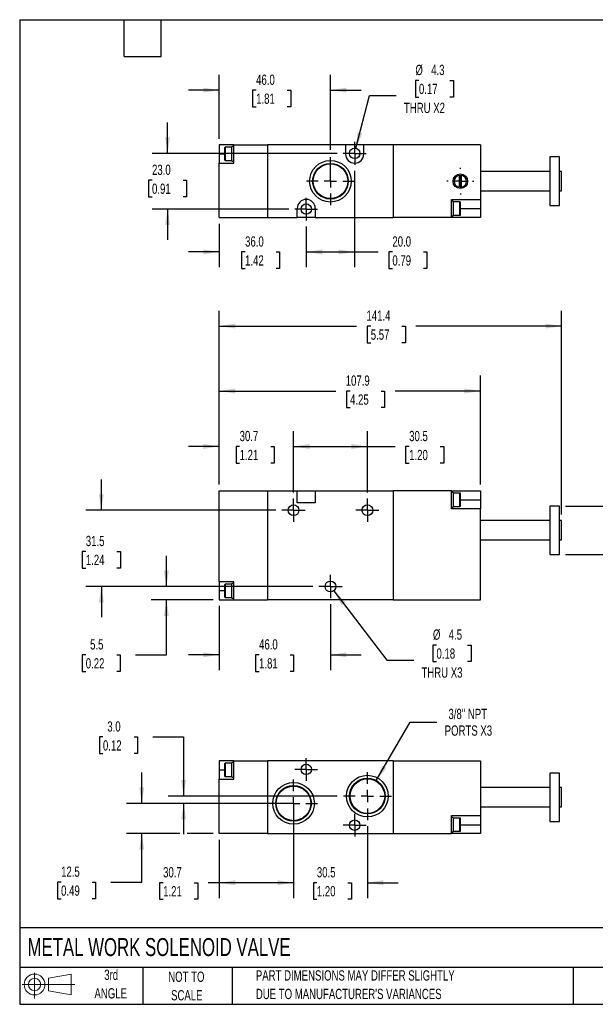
# Model space of a CAD drawing. Header units: millimetres. Extents: x 13 to 546, y 13 to 419.
# Tile 1 of 2: x 13 to 250, y 13 to 419. Entities that reach past the tile are written whole.
import ezdxf

# ---------------------------------------------------------------- set-up
doc = ezdxf.new("R2010")
doc.units = ezdxf.units.MM
doc.header["$LTSCALE"] = 2
doc.linetypes.add('CENTERX2', pattern=[20.32, 12.7, -2.54, 2.54, -2.54])
doc.layers.add('CENTER', color=40, linetype='CENTERX2')
doc.layers.add('SLD-DEFPOINTS', color=7, linetype='Continuous')
doc.layers.add('DIMENSIONS', color=140, linetype='Continuous', lineweight=25)
doc.layers.add('TEXT', color=140, linetype='Continuous', lineweight=25)
doc.styles.add('SLDTEXTSTYLE0', font='TXT', dxfattribs={"width": 0.7})
doc.dimstyles.new('SLDDIMSTYLE0', dxfattribs={"dimtxt": 4.316016, "dimasz": 6.604, "dimexe": 0, "dimexo": 0.0625, "dimgap": 1.079004, "dimtad": 0, "dimtih": 1, "dimtoh": 1, "dimrnd": 1e-09, "dimzin": 4, "dimdsep": 46, "dimtxsty": 'SLDTEXTSTYLE0', "dimsah": 1, "dimcen": 0.09, "dimadec": 0, "dimazin": 1, "dimtfac": 1, "dimtmove": 0, "dimatfit": 0, "dimfxl": 0, "dimfrac": 2, "dimtolj": 1, "dimtzin": 12, "dimarcsym": 0})
doc.dimstyles.new('SLDDIMSTYLE1', dxfattribs={"dimtxt": 4.316016, "dimasz": 6.604, "dimexe": 0, "dimexo": 0.0625, "dimgap": 1.079004, "dimtad": 0, "dimtih": 1, "dimtoh": 1, "dimrnd": 1e-09, "dimzin": 12, "dimdsep": 46, "dimtxsty": 'SLDTEXTSTYLE0', "dimsah": 1, "dimcen": 0, "dimadec": 0, "dimazin": 3, "dimtfac": 1, "dimtofl": 0, "dimtmove": 0, "dimatfit": 3, "dimfxl": 0, "dimfrac": 2, "dimtolj": 1, "dimtzin": 12, "dimarcsym": 0})
doc.dimstyles.new('SLDDIMSTYLE2', dxfattribs={"dimtxt": 4.316016, "dimasz": 6.604, "dimexe": 0, "dimexo": 0.0625, "dimgap": 1.079004, "dimtad": 0, "dimtih": 1, "dimtoh": 1, "dimrnd": 1e-09, "dimzin": 12, "dimdsep": 46, "dimtxsty": 'SLDTEXTSTYLE0', "dimsah": 1, "dimcen": 0.09, "dimadec": 0, "dimazin": 3, "dimtfac": 1, "dimtmove": 0, "dimatfit": 0, "dimfxl": 0, "dimfrac": 2, "dimtolj": 1, "dimtzin": 12, "dimarcsym": 0})
doc.dimstyles.new('SLDDIMSTYLE3', dxfattribs={"dimtxt": 4.316016, "dimasz": 6.604, "dimexe": 0, "dimexo": 0.0625, "dimgap": 1.079004, "dimtad": 0, "dimtih": 1, "dimtoh": 1, "dimrnd": 1e-09, "dimzin": 12, "dimdsep": 46, "dimtxsty": 'SLDTEXTSTYLE0', "dimsah": 1, "dimcen": 0.09, "dimadec": 0, "dimazin": 3, "dimtfac": 1, "dimtofl": 0, "dimtmove": 0, "dimatfit": 3, "dimfxl": 0, "dimfrac": 2, "dimtolj": 1, "dimtzin": 12, "dimarcsym": 0})
doc.dimstyles.new('SLDDIMSTYLE4', dxfattribs={"dimtxt": 4.316016, "dimasz": 6.604, "dimexe": 0, "dimexo": 0.0625, "dimgap": 1.079004, "dimtad": 0, "dimtih": 1, "dimtoh": 1, "dimrnd": 1e-09, "dimzin": 4, "dimdsep": 46, "dimtxsty": 'SLDTEXTSTYLE0', "dimsah": 1, "dimcen": 0.09, "dimadec": 0, "dimazin": 1, "dimtfac": 1, "dimtofl": 0, "dimtmove": 0, "dimatfit": 3, "dimfxl": 0, "dimfrac": 2, "dimtolj": 1, "dimtzin": 12, "dimarcsym": 0})
doc.dimstyles.new('SLDDIMSTYLE5', dxfattribs={"dimtxt": 4.316016, "dimasz": 6.604, "dimexe": 0, "dimexo": 0.0625, "dimgap": 1.079004, "dimtad": 0, "dimtih": 1, "dimtoh": 1, "dimrnd": 1e-09, "dimzin": 12, "dimdsep": 46, "dimtxsty": 'SLDTEXTSTYLE0', "dimsah": 1, "dimcen": 0, "dimadec": 0, "dimazin": 3, "dimtfac": 1, "dimtofl": 0, "dimtmove": 0, "dimatfit": 3, "dimfxl": 0, "dimfrac": 2, "dimtolj": 1, "dimtzin": 12, "dimarcsym": 0})

# ---------------------------------------------------------------- blocks, each defined once
blk = doc.blocks.new('Block11')
at = {"color": 7, "linetype": 'Continuous', "lineweight": 18}
for p, q in [((5.18, 10.62), (5.18, 0)), ((10.96, 8.33), (20.35, 10.06)), ((10.96, 3.19), (10.96, 8.33)), ((20.35, 10.06), (20.35, 1.46)), ((0, 5.76), (21.75, 5.76)), ((10.96, 3.19), (20.35, 1.46))]:
    blk.add_line(p, q, dxfattribs=at)
for radius in [4.3, 2.57]:
    blk.add_circle((5.18, 5.76), radius, dxfattribs=at)
blk = doc.blocks.new('Block12')
at = {"layer": 'SLD-DEFPOINTS'}
blk.add_blockref('Block11', (0, 0), dxfattribs=at)
blk = doc.blocks.new('_D')
at = {"layer": 'DIMENSIONS'}
for p, q in [((95.11, 177.11), (95.11, 150.6)), ((141.06, 177.82), (141.06, 150.6)), ((95.11, 156.95), (82.41, 156.95)), ((111.57, 156.95), (110.12, 156.95)), ((110.12, 156.95), (110.12, 150.09)), ((124.4, 156.95), (125.85, 156.95)), ((125.85, 156.95), (125.85, 150.09)), ((141.06, 156.95), (153.76, 156.95)), ((110.12, 150.09), (111.57, 150.09)), ((125.85, 150.09), (124.4, 150.09))]:
    blk.add_line(p, q, dxfattribs=at)
for points in [[(95.11, 156.95), (88.51, 157.97), (88.51, 155.94)], [(141.06, 156.95), (147.66, 155.94), (147.66, 157.97)]]:
    blk.add_solid(points, dxfattribs=at)
at = {"layer": 'DIMENSIONS', "char_height": 4.233, "attachment_point": 1, "style": 'SLDTEXTSTYLE0'}
for s, insert in [('46.0', (111.57, 163.38)), ('1.81', (111.57, 155.55))]:
    blk.add_mtext(s, dxfattribs=dict(at, insert=insert))
blk = doc.blocks.new('_D_1')
at = {"layer": 'DIMENSIONS'}
for p, q in [((142.43, 183.36), (164.37, 154.72)), ((184.85, 160.99), (183.4, 160.99)), ((183.4, 160.99), (183.4, 154.13)), ((197.68, 160.99), (199.13, 160.99)), ((199.13, 160.99), (199.13, 154.13)), ((164.37, 154.72), (175.48, 154.72)), ((183.4, 154.13), (184.85, 154.13)), ((199.13, 154.13), (197.68, 154.13))]:
    blk.add_line(p, q, dxfattribs=at)
blk.add_solid([(142.43, 183.36), (145.64, 177.5), (147.25, 178.73)], dxfattribs=at)
at = {"layer": 'DIMENSIONS', "char_height": 4.233, "attachment_point": 1, "style": 'SLDTEXTSTYLE0'}
for s, insert in [('%%c', (183.39, 167.41)), ('4.5', (189.9, 167.41)), ('0.18', (184.85, 159.59)), ('THRU X3', (178.65, 151.76))]:
    blk.add_mtext(s, dxfattribs=dict(at, insert=insert))
blk = doc.blocks.new('_D_2')
at = {"layer": 'DIMENSIONS'}
for p, q in [((46.43, 216.65), (46.43, 229.35)), ((118.48, 216.65), (40.08, 216.65)), ((40.02, 199.64), (38.57, 199.64)), ((38.57, 199.64), (38.57, 192.78)), ((52.84, 199.64), (54.29, 199.64)), ((54.29, 199.64), (54.29, 192.78)), ((38.57, 192.78), (40.02, 192.78)), ((54.29, 192.78), (52.84, 192.78)), ((133.73, 185.15), (40.08, 185.15)), ((46.43, 185.15), (46.43, 172.45))]:
    blk.add_line(p, q, dxfattribs=at)
for points in [[(46.43, 216.65), (47.45, 223.25), (45.42, 223.25)], [(46.43, 185.15), (45.42, 178.54), (47.45, 178.54)]]:
    blk.add_solid(points, dxfattribs=at)
at = {"layer": 'DIMENSIONS', "char_height": 4.233, "attachment_point": 1, "style": 'SLDTEXTSTYLE0'}
for s, insert in [('31.5', (40.02, 206.06)), ('1.24', (40.02, 198.24))]:
    blk.add_mtext(s, dxfattribs=dict(at, insert=insert))
blk = doc.blocks.new('_D_3')
at = {"layer": 'DIMENSIONS'}
for p, q in [((73.3, 185.15), (73.3, 197.85)), ((133.73, 185.15), (66.95, 185.15)), ((92.57, 179.65), (66.95, 179.65)), ((73.3, 156.95), (73.3, 179.65)), ((39.99, 156.95), (38.54, 156.95)), ((38.54, 156.95), (38.54, 150.09)), ((52.82, 156.95), (54.27, 156.95)), ((54.27, 156.95), (54.27, 150.09)), ((60.6, 156.95), (73.3, 156.95)), ((38.54, 150.09), (39.99, 150.09)), ((54.27, 150.09), (52.82, 150.09))]:
    blk.add_line(p, q, dxfattribs=at)
for points in [[(73.3, 185.15), (74.31, 191.75), (72.28, 191.75)], [(73.3, 179.65), (72.28, 173.04), (74.31, 173.04)]]:
    blk.add_solid(points, dxfattribs=at)
at = {"layer": 'DIMENSIONS', "char_height": 4.233, "attachment_point": 1, "style": 'SLDTEXTSTYLE0'}
for s, insert in [('5.5', (41.79, 163.38)), ('0.22', (39.99, 155.55))]:
    blk.add_mtext(s, dxfattribs=dict(at, insert=insert))
blk = doc.blocks.new('_D_4')
at = {"layer": 'DIMENSIONS'}
for p, q in [((95.11, 227.19), (95.11, 249.3)), ((125.81, 223.98), (125.81, 249.3)), ((95.11, 242.95), (82.41, 242.95)), ((103.54, 242.95), (102.09, 242.95)), ((102.09, 242.95), (102.09, 236.09)), ((116.37, 242.95), (117.82, 242.95)), ((117.82, 242.95), (117.82, 236.09)), ((125.81, 242.95), (138.51, 242.95)), ((102.09, 236.09), (103.54, 236.09)), ((117.82, 236.09), (116.37, 236.09))]:
    blk.add_line(p, q, dxfattribs=at)
for points in [[(95.11, 242.95), (88.51, 243.97), (88.51, 241.93)], [(125.81, 242.95), (132.41, 241.93), (132.41, 243.97)]]:
    blk.add_solid(points, dxfattribs=at)
at = {"layer": 'DIMENSIONS', "char_height": 4.233, "attachment_point": 1, "style": 'SLDTEXTSTYLE0'}
for s, insert in [('30.7', (103.54, 249.37)), ('1.21', (103.54, 241.55))]:
    blk.add_mtext(s, dxfattribs=dict(at, insert=insert))
blk = doc.blocks.new('_D_5')
at = {"layer": 'DIMENSIONS'}
for p, q in [((125.81, 223.98), (125.81, 249.3)), ((156.31, 223.98), (156.31, 249.3)), ((125.81, 242.95), (156.31, 242.95)), ((156.31, 242.95), (167.73, 242.95)), ((173.57, 242.95), (172.12, 242.95)), ((172.12, 242.95), (172.12, 236.09)), ((186.4, 242.95), (187.85, 242.95)), ((187.85, 242.95), (187.85, 236.09)), ((172.12, 236.09), (173.57, 236.09)), ((187.85, 236.09), (186.4, 236.09))]:
    blk.add_line(p, q, dxfattribs=at)
for points in [[(125.81, 242.95), (132.41, 241.93), (132.41, 243.97)], [(156.31, 242.95), (149.71, 243.97), (149.71, 241.93)]]:
    blk.add_solid(points, dxfattribs=at)
at = {"layer": 'DIMENSIONS', "char_height": 4.233, "attachment_point": 1, "style": 'SLDTEXTSTYLE0'}
for s, insert in [('30.5', (173.57, 249.37)), ('1.20', (173.57, 241.55))]:
    blk.add_mtext(s, dxfattribs=dict(at, insert=insert))
blk = doc.blocks.new('_D_6')
at = {"layer": 'DIMENSIONS'}
for p, q in [((95.11, 227.19), (95.11, 299)), ((236.51, 214.89), (236.51, 299)), ((95.11, 292.65), (151.87, 292.65)), ((157.71, 292.65), (156.27, 292.65)), ((156.27, 292.65), (156.27, 285.79)), ((170.54, 292.65), (171.99, 292.65)), ((171.99, 292.65), (171.99, 285.79)), ((236.51, 292.65), (176.39, 292.65)), ((156.27, 285.79), (157.71, 285.79)), ((171.99, 285.79), (170.54, 285.79))]:
    blk.add_line(p, q, dxfattribs=at)
for points in [[(95.11, 292.65), (101.71, 291.63), (101.71, 293.66)], [(236.51, 292.65), (229.91, 293.66), (229.91, 291.63)]]:
    blk.add_solid(points, dxfattribs=at)
at = {"layer": 'DIMENSIONS', "char_height": 4.233, "attachment_point": 1, "style": 'SLDTEXTSTYLE0'}
for s, insert in [('141.4', (155.92, 299.07)), ('5.57', (157.71, 291.24))]:
    blk.add_mtext(s, dxfattribs=dict(at, insert=insert))
blk = doc.blocks.new('_D_7')
at = {"layer": 'DIMENSIONS'}
for p, q in [((274.19, 229.97), (261.49, 229.97)), ((261.49, 229.97), (261.49, 218.35)), ((280.35, 229.97), (278.9, 229.97)), ((278.9, 229.97), (278.9, 223.11)), ((293.17, 229.97), (294.62, 229.97)), ((294.62, 229.97), (294.62, 223.11)), ((278.9, 223.11), (280.35, 223.11)), ((294.62, 223.11), (293.17, 223.11)), ((238.15, 218.35), (267.84, 218.35)), ((261.49, 218.35), (261.49, 198.35)), ((238.15, 198.35), (267.84, 198.35))]:
    blk.add_line(p, q, dxfattribs=at)
for points in [[(261.49, 218.35), (260.47, 211.74), (262.51, 211.74)], [(261.49, 198.35), (262.51, 204.95), (260.47, 204.95)]]:
    blk.add_solid(points, dxfattribs=at)
at = {"layer": 'DIMENSIONS', "char_height": 4.233, "attachment_point": 1, "style": 'SLDTEXTSTYLE0'}
for s, insert in [('%%c', (277.09, 236.39)), ('20.0', (283.6, 236.39)), ('0.79', (280.35, 228.57))]:
    blk.add_mtext(s, dxfattribs=dict(at, insert=insert))
blk = doc.blocks.new('_D_8')
at = {"layer": 'DIMENSIONS'}
for p, q in [((95.11, 227.19), (95.11, 272.19)), ((203.01, 227.19), (203.01, 272.19)), ((95.11, 265.84), (143.31, 265.84)), ((149.16, 265.84), (147.71, 265.84)), ((147.71, 265.84), (147.71, 258.98)), ((161.98, 265.84), (163.43, 265.84)), ((163.43, 265.84), (163.43, 258.98)), ((203.01, 265.84), (167.83, 265.84)), ((147.71, 258.98), (149.16, 258.98)), ((163.43, 258.98), (161.98, 258.98))]:
    blk.add_line(p, q, dxfattribs=at)
for points in [[(95.11, 265.84), (101.71, 264.83), (101.71, 266.86)], [(203.01, 265.84), (196.41, 266.86), (196.41, 264.83)]]:
    blk.add_solid(points, dxfattribs=at)
at = {"layer": 'DIMENSIONS', "char_height": 4.233, "attachment_point": 1, "style": 'SLDTEXTSTYLE0'}
for s, insert in [('107.9', (147.36, 272.26)), ('4.25', (149.16, 264.44))]:
    blk.add_mtext(s, dxfattribs=dict(at, insert=insert))
blk = doc.blocks.new('SW_CENTERMARKSYMBOL_0')
at = {"layer": 'CENTER', "color": 0}
for p, q in [((0, 2.54), (0, 4.79)), ((-2.54, 0), (-4.79, 0)), ((0, 0), (-2.54, 0)), ((0, 0), (0, 2.54)), ((0, 0), (2.54, 0)), ((0, 0), (0, -2.54)), ((2.54, 0), (4.79, 0)), ((0, -2.54), (0, -4.79))]:
    blk.add_line(p, q, dxfattribs=at)
blk = doc.blocks.new('SW_CENTERMARKSYMBOL_1')
at = {"layer": 'CENTER', "color": 0}
for p, q in [((0, 2.54), (0, 4.79)), ((-2.54, 0), (-4.79, 0)), ((0, 0), (-2.54, 0)), ((0, 0), (0, 2.54)), ((0, 0), (2.54, 0)), ((0, 0), (0, -2.54)), ((2.54, 0), (4.79, 0)), ((0, -2.54), (0, -4.79))]:
    blk.add_line(p, q, dxfattribs=at)
blk = doc.blocks.new('SW_CENTERMARKSYMBOL_2')
at = {"layer": 'CENTER', "color": 0}
for p, q in [((0, 2.54), (0, 4.79)), ((-2.54, 0), (-4.79, 0)), ((0, 0), (-2.54, 0)), ((0, 0), (0, 2.54)), ((0, 0), (2.54, 0)), ((0, 0), (0, -2.54)), ((2.54, 0), (4.79, 0)), ((0, -2.54), (0, -4.79))]:
    blk.add_line(p, q, dxfattribs=at)
blk = doc.blocks.new('_D_12')
at = {"layer": 'DIMENSIONS'}
for p, q in [((151.06, 356.7), (151.06, 316.9)), ((131.06, 333.7), (131.06, 316.9)), ((131.06, 323.25), (151.06, 323.25)), ((151.06, 323.25), (160.79, 323.25)), ((166.64, 323.25), (165.19, 323.25)), ((165.19, 323.25), (165.19, 316.39)), ((179.47, 323.25), (180.92, 323.25)), ((180.92, 323.25), (180.92, 316.39)), ((165.19, 316.39), (166.64, 316.39)), ((180.92, 316.39), (179.47, 316.39))]:
    blk.add_line(p, q, dxfattribs=at)
for points in [[(131.06, 323.25), (137.66, 322.23), (137.66, 324.26)], [(151.06, 323.25), (144.46, 324.26), (144.46, 322.23)]]:
    blk.add_solid(points, dxfattribs=at)
at = {"layer": 'DIMENSIONS', "char_height": 4.233, "attachment_point": 1, "style": 'SLDTEXTSTYLE0'}
for s, insert in [('20.0', (166.64, 329.67)), ('0.79', (166.64, 321.85))]:
    blk.add_mtext(s, dxfattribs=dict(at, insert=insert))
blk = doc.blocks.new('_D_13')
at = {"layer": 'DIMENSIONS'}
for p, q in [((73.77, 363.93), (73.77, 376.63)), ((143.83, 363.93), (67.42, 363.93)), ((67.36, 352.85), (65.91, 352.85)), ((65.91, 352.85), (65.91, 345.99)), ((80.19, 352.85), (81.64, 352.85)), ((81.64, 352.85), (81.64, 345.99)), ((65.91, 345.99), (67.36, 345.99)), ((81.64, 345.99), (80.19, 345.99)), ((123.83, 340.93), (67.42, 340.93)), ((73.77, 340.93), (73.77, 328.23))]:
    blk.add_line(p, q, dxfattribs=at)
for points in [[(73.77, 363.93), (74.79, 370.53), (72.76, 370.53)], [(73.77, 340.93), (72.76, 334.33), (74.79, 334.33)]]:
    blk.add_solid(points, dxfattribs=at)
at = {"layer": 'DIMENSIONS', "char_height": 4.233, "attachment_point": 1, "style": 'SLDTEXTSTYLE0'}
for s, insert in [('23.0', (67.36, 359.28)), ('0.91', (67.36, 351.45))]:
    blk.add_mtext(s, dxfattribs=dict(at, insert=insert))
blk = doc.blocks.new('_D_14')
at = {"layer": 'DIMENSIONS'}
for p, q in [((95.11, 369.97), (95.11, 396.36)), ((141.06, 365.45), (141.06, 396.36)), ((95.11, 390.01), (82.41, 390.01)), ((110.36, 390.01), (108.91, 390.01)), ((108.91, 390.01), (108.91, 383.15)), ((123.18, 390.01), (124.63, 390.01)), ((124.63, 390.01), (124.63, 383.15)), ((141.06, 390.01), (153.76, 390.01)), ((108.91, 383.15), (110.36, 383.15)), ((124.63, 383.15), (123.18, 383.15)), ((141.06, 354.97), (141.06, 362.41))]:
    blk.add_line(p, q, dxfattribs=at)
for points in [[(95.11, 390.01), (88.51, 391.03), (88.51, 389)], [(141.06, 390.01), (147.66, 389), (147.66, 391.03)]]:
    blk.add_solid(points, dxfattribs=at)
at = {"layer": 'DIMENSIONS', "char_height": 4.233, "attachment_point": 1, "style": 'SLDTEXTSTYLE0'}
for s, insert in [('46.0', (110.36, 396.44)), ('1.81', (110.36, 388.61))]:
    blk.add_mtext(s, dxfattribs=dict(at, insert=insert))
blk = doc.blocks.new('_D_15')
at = {"layer": 'DIMENSIONS'}
for p, q in [((177.61, 394.05), (176.16, 394.05)), ((176.16, 394.05), (176.16, 387.19)), ((190.43, 394.05), (191.88, 394.05)), ((191.88, 394.05), (191.88, 387.19)), ((151.59, 366.01), (157.12, 387.78)), ((157.12, 387.78), (168.24, 387.78)), ((176.16, 387.19), (177.61, 387.19)), ((191.88, 387.19), (190.43, 387.19))]:
    blk.add_line(p, q, dxfattribs=at)
blk.add_solid([(151.59, 366.01), (154.2, 372.16), (152.23, 372.66)], dxfattribs=at)
at = {"layer": 'DIMENSIONS', "char_height": 4.233, "attachment_point": 1, "style": 'SLDTEXTSTYLE0'}
for s, insert in [('%%c', (176.14, 400.47)), ('4.3', (182.66, 400.47)), ('0.17', (177.61, 392.65)), ('THRU X2', (171.41, 384.82))]:
    blk.add_mtext(s, dxfattribs=dict(at, insert=insert))
blk = doc.blocks.new('_D_16')
at = {"layer": 'DIMENSIONS'}
for p, q in [((95.11, 334.89), (95.11, 316.9)), ((131.06, 333.7), (131.06, 316.9)), ((95.11, 323.25), (82.41, 323.25)), ((105.8, 323.25), (104.35, 323.25)), ((104.35, 323.25), (104.35, 316.39)), ((118.63, 323.25), (120.08, 323.25)), ((120.08, 323.25), (120.08, 316.39)), ((131.06, 323.25), (143.76, 323.25)), ((104.35, 316.39), (105.8, 316.39)), ((120.08, 316.39), (118.63, 316.39))]:
    blk.add_line(p, q, dxfattribs=at)
for points in [[(95.11, 323.25), (88.51, 324.26), (88.51, 322.23)], [(131.06, 323.25), (137.66, 322.23), (137.66, 324.26)]]:
    blk.add_solid(points, dxfattribs=at)
at = {"layer": 'DIMENSIONS', "char_height": 4.233, "attachment_point": 1, "style": 'SLDTEXTSTYLE0'}
for s, insert in [('36.0', (105.8, 329.67)), ('1.42', (105.8, 321.85))]:
    blk.add_mtext(s, dxfattribs=dict(at, insert=insert))
blk = doc.blocks.new('SW_CENTERMARKSYMBOL_6')
at = {"layer": 'CENTER', "color": 0}
for p, q in [((0, 5.08), (0, 5.54)), ((-5.08, 0), (-5.54, 0)), ((0, 0), (-2.54, 0)), ((0, 0), (0, 2.54)), ((0, 0), (0, -2.54)), ((0, 0), (2.54, 0)), ((5.08, 0), (5.54, 0)), ((0, -5.08), (0, -5.54))]:
    blk.add_line(p, q, dxfattribs=at)
blk = doc.blocks.new('SW_CENTERMARKSYMBOL_7')
at = {"layer": 'CENTER', "color": 0}
for p, q in [((0, 5.08), (0, 9.9)), ((-5.08, 0), (-9.9, 0)), ((0, 0), (-2.54, 0)), ((0, 0), (0, 2.54)), ((0, 0), (0, -2.54)), ((0, 0), (2.54, 0)), ((5.08, 0), (9.9, 0)), ((0, -5.08), (0, -9.9))]:
    blk.add_line(p, q, dxfattribs=at)
blk = doc.blocks.new('SW_CENTERMARKSYMBOL_8')
at = {"layer": 'CENTER', "color": 0}
for p, q in [((0, 2.54), (0, 4.69)), ((-2.54, 0), (-4.69, 0)), ((0, 0), (-2.54, 0)), ((0, 0), (0, 2.54)), ((0, 0), (0, -2.54)), ((0, 0), (2.54, 0)), ((2.54, 0), (4.69, 0)), ((0, -2.54), (0, -4.69))]:
    blk.add_line(p, q, dxfattribs=at)
blk = doc.blocks.new('SW_CENTERMARKSYMBOL_9')
at = {"layer": 'CENTER', "color": 0}
for p, q in [((0, 2.54), (0, 4.69)), ((-2.54, 0), (-4.69, 0)), ((0, 0), (-2.54, 0)), ((0, 0), (0, 2.54)), ((0, 0), (0, -2.54)), ((0, 0), (2.54, 0)), ((2.54, 0), (4.69, 0)), ((0, -2.54), (0, -4.69))]:
    blk.add_line(p, q, dxfattribs=at)
blk = doc.blocks.new('_D_17')
at = {"layer": 'DIMENSIONS'}
for p, q in [((125.81, 93.11), (125.81, 56.54)), ((156.31, 86.21), (156.31, 56.54)), ((125.81, 62.89), (113.11, 62.89)), ((135.44, 62.89), (133.99, 62.89)), ((133.99, 62.89), (133.99, 56.03)), ((148.27, 62.89), (149.72, 62.89)), ((149.72, 62.89), (149.72, 56.03)), ((156.31, 62.89), (169.01, 62.89)), ((133.99, 56.03), (135.44, 56.03)), ((149.72, 56.03), (148.27, 56.03))]:
    blk.add_line(p, q, dxfattribs=at)
for points in [[(125.81, 62.89), (119.21, 63.91), (119.21, 61.88)], [(156.31, 62.89), (162.91, 61.88), (162.91, 63.91)]]:
    blk.add_solid(points, dxfattribs=at)
at = {"layer": 'DIMENSIONS', "char_height": 4.233, "attachment_point": 1, "style": 'SLDTEXTSTYLE0'}
for s, insert in [('30.5', (135.44, 69.32)), ('1.20', (135.44, 61.49))]:
    blk.add_mtext(s, dxfattribs=dict(at, insert=insert))
blk = doc.blocks.new('_D_18')
at = {"layer": 'DIMENSIONS'}
for p, q in [((63.11, 95.65), (63.11, 108.35)), ((113.37, 95.65), (56.76, 95.65)), ((78.87, 83.15), (56.76, 83.15)), ((63.11, 63.15), (63.11, 83.15)), ((92.57, 83.15), (81.92, 83.15)), ((29.81, 63.15), (28.36, 63.15)), ((28.36, 63.15), (28.36, 56.29)), ((42.63, 63.15), (44.08, 63.15)), ((44.08, 63.15), (44.08, 56.29)), ((50.41, 63.15), (63.11, 63.15)), ((28.36, 56.29), (29.81, 56.29)), ((44.08, 56.29), (42.63, 56.29))]:
    blk.add_line(p, q, dxfattribs=at)
for points in [[(63.11, 95.65), (64.13, 102.25), (62.09, 102.25)], [(63.11, 83.15), (62.09, 76.54), (64.13, 76.54)]]:
    blk.add_solid(points, dxfattribs=at)
at = {"layer": 'DIMENSIONS', "char_height": 4.233, "attachment_point": 1, "style": 'SLDTEXTSTYLE0'}
for s, insert in [('12.5', (29.81, 69.57)), ('0.49', (29.81, 61.74))]:
    blk.add_mtext(s, dxfattribs=dict(at, insert=insert))
blk = doc.blocks.new('_D_19')
at = {"layer": 'DIMENSIONS'}
for p, q in [((47.09, 123.08), (45.64, 123.08)), ((45.64, 123.08), (45.64, 116.22)), ((59.92, 123.08), (61.37, 123.08)), ((61.37, 123.08), (61.37, 116.22)), ((67.7, 123.08), (80.4, 123.08)), ((80.4, 123.08), (80.4, 98.65)), ((45.64, 116.22), (47.09, 116.22)), ((61.37, 116.22), (59.92, 116.22)), ((143.87, 98.65), (74.05, 98.65)), ((123.27, 95.65), (74.05, 95.65)), ((80.4, 95.65), (80.4, 82.95))]:
    blk.add_line(p, q, dxfattribs=at)
for points in [[(80.4, 98.65), (81.41, 105.25), (79.38, 105.25)], [(80.4, 95.65), (79.38, 89.04), (81.41, 89.04)]]:
    blk.add_solid(points, dxfattribs=at)
at = {"layer": 'DIMENSIONS', "char_height": 4.233, "attachment_point": 1, "style": 'SLDTEXTSTYLE0'}
for s, insert in [('3.0', (48.89, 129.5)), ('0.12', (47.09, 121.68))]:
    blk.add_mtext(s, dxfattribs=dict(at, insert=insert))
blk = doc.blocks.new('_D_20')
at = {"layer": 'DIMENSIONS'}
for p, q in [((159.99, 105.02), (173.95, 129.2)), ((173.95, 129.2), (185.06, 129.2))]:
    blk.add_line(p, q, dxfattribs=at)
blk.add_solid([(159.99, 105.02), (164.17, 110.23), (162.41, 111.25)], dxfattribs=at)
at = {"layer": 'DIMENSIONS', "char_height": 4.233, "attachment_point": 1, "style": 'SLDTEXTSTYLE0'}
for s, insert in [('3/8" NPT', (189.8, 134.66)), ('PORTS X3', (188.24, 127.8))]:
    blk.add_mtext(s, dxfattribs=dict(at, insert=insert))
blk = doc.blocks.new('_D_21')
at = {"layer": 'DIMENSIONS'}
for p, q in [((125.81, 83.21), (125.81, 56.54)), ((95.11, 80.61), (95.11, 56.54)), ((71.94, 62.89), (70.49, 62.89)), ((70.49, 62.89), (70.49, 56.03)), ((84.77, 62.89), (86.22, 62.89)), ((86.22, 62.89), (86.22, 56.03)), ((95.11, 62.89), (90.62, 62.89)), ((125.81, 62.89), (95.11, 62.89)), ((70.49, 56.03), (71.94, 56.03)), ((86.22, 56.03), (84.77, 56.03))]:
    blk.add_line(p, q, dxfattribs=at)
for points in [[(95.11, 62.89), (101.71, 61.88), (101.71, 63.91)], [(125.81, 62.89), (119.21, 63.91), (119.21, 61.88)]]:
    blk.add_solid(points, dxfattribs=at)
at = {"layer": 'DIMENSIONS', "char_height": 4.233, "attachment_point": 1, "style": 'SLDTEXTSTYLE0'}
for s, insert in [('30.7', (71.94, 69.32)), ('1.21', (71.94, 61.49))]:
    blk.add_mtext(s, dxfattribs=dict(at, insert=insert))
blk = doc.blocks.new('SW_CENTERMARKSYMBOL_10')
at = {"layer": 'CENTER', "color": 0}
for p, q in [((0, 5.08), (0, 9.9)), ((-5.08, 0), (-9.9, 0)), ((0, 0), (-2.54, 0)), ((0, 0), (0, 2.54)), ((0, 0), (0, -2.54)), ((0, 0), (2.54, 0)), ((5.08, 0), (9.9, 0)), ((0, -5.08), (0, -9.9))]:
    blk.add_line(p, q, dxfattribs=at)
blk = doc.blocks.new('SW_CENTERMARKSYMBOL_11')
at = {"layer": 'CENTER', "color": 0}
for p, q in [((0, 5.08), (0, 9.9)), ((-5.08, 0), (-9.9, 0)), ((0, 0), (-2.54, 0)), ((0, 0), (0, 2.54)), ((0, 0), (0, -2.54)), ((0, 0), (2.54, 0)), ((5.08, 0), (9.9, 0)), ((0, -5.08), (0, -9.9))]:
    blk.add_line(p, q, dxfattribs=at)
blk = doc.blocks.new('SW_CENTERMARKSYMBOL_12')
at = {"layer": 'CENTER', "color": 0}
for p, q in [((0, 2.54), (0, 4.69)), ((-2.54, 0), (-4.69, 0)), ((0, 0), (-2.54, 0)), ((0, 0), (0, 2.54)), ((0, 0), (0, -2.54)), ((0, 0), (2.54, 0)), ((2.54, 0), (4.69, 0)), ((0, -2.54), (0, -4.69))]:
    blk.add_line(p, q, dxfattribs=at)
blk = doc.blocks.new('SW_CENTERMARKSYMBOL_13')
at = {"layer": 'CENTER', "color": 0}
for p, q in [((0, 2.54), (0, 4.69)), ((-2.54, 0), (-4.69, 0)), ((0, 0), (-2.54, 0)), ((0, 0), (0, 2.54)), ((0, 0), (0, -2.54)), ((0, 0), (2.54, 0)), ((2.54, 0), (4.69, 0)), ((0, -2.54), (0, -4.69))]:
    blk.add_line(p, q, dxfattribs=at)

msp = doc.modelspace()

# ---------------------------------------------------------------- linework, layer by layer
for p, q in [((101.111, 367.43), (95.111, 367.43)), ((95.111, 367.43), (95.111, 363.73)), ((100.311, 366.48), (97.611, 366.48)), ((97.611, 366.48), (97.611, 360.98)), ((101.111, 366.73), (100.311, 366.73)), ((100.311, 363.73), (100.311, 366.73)), ((101.111, 359.93), (101.111, 367.43)), ((101.111, 367.43), (115.111, 367.43)), ((115.111, 367.43), (115.111, 337.43)), ((147.311, 367.43), (115.111, 367.43)), ((147.311, 367.43), (147.311, 363.68)), ((154.811, 367.43), (147.311, 367.43)), ((154.811, 363.68), (154.811, 367.43)), ((167.011, 367.43), (154.811, 367.43)), ((167.011, 367.43), (167.011, 337.43)), ((203.011, 367.43), (167.011, 367.43)), ((203.011, 367.43), (203.011, 344.93)), ((95.111, 363.73), (95.111, 359.93)), ((95.111, 363.73), (97.311, 363.73)), ((100.311, 360.73), (100.311, 363.73)), ((235.611, 362.43), (231.611, 362.43)), ((231.611, 362.43), (231.611, 342.43)), ((235.611, 342.43), (235.611, 362.43)), ((95.111, 359.93), (101.111, 359.93)), ((95.111, 337.43), (95.111, 359.93)), ((97.611, 360.98), (100.311, 360.98)), ((100.311, 360.73), (101.111, 360.73)), ((194.211, 354.879), (194.211, 349.98)), ((195.211, 349.98), (195.211, 354.879)), ((231.611, 356.43), (203.011, 356.43)), ((236.511, 356.43), (235.611, 356.43)), ((236.511, 348.43), (236.511, 356.43)), ((203.011, 348.43), (231.611, 348.43)), ((235.611, 348.43), (236.511, 348.43)), ((191.011, 344.93), (203.011, 344.93)), ((191.011, 337.43), (191.011, 344.93)), ((191.811, 344.13), (191.011, 344.13)), ((191.811, 344.13), (191.811, 338.13)), ((194.511, 343.88), (191.811, 343.88)), ((194.511, 338.38), (194.511, 343.88)), ((203.011, 344.93), (203.011, 341.13)), ((231.611, 342.43), (235.611, 342.43)), ((95.111, 337.43), (115.111, 337.43)), ((115.111, 337.43), (127.311, 337.43)), ((127.311, 337.43), (127.311, 341.18)), ((134.811, 337.43), (127.311, 337.43)), ((134.811, 341.18), (134.811, 337.43)), ((134.811, 337.43), (167.011, 337.43)), ((191.011, 337.43), (167.011, 337.43)), ((191.011, 338.13), (191.811, 338.13)), ((203.011, 337.43), (191.011, 337.43)), ((191.811, 338.38), (194.511, 338.38)), ((194.811, 341.13), (203.011, 341.13)), ((203.011, 341.13), (203.011, 337.43)), ((95.111, 224.645), (115.111, 224.645)), ((95.111, 187.145), (95.111, 224.645)), ((115.111, 224.645), (115.111, 179.645)), ((115.111, 224.645), (127.311, 224.645)), ((127.311, 219.645), (127.311, 224.645)), ((127.311, 224.645), (134.811, 224.645)), ((134.811, 224.645), (167.011, 224.645)), ((134.811, 224.645), (134.811, 219.645)), ((167.011, 224.645), (167.011, 179.645)), ((191.011, 224.645), (167.011, 224.645)), ((191.011, 217.145), (191.011, 224.645)), ((191.011, 224.645), (203.011, 224.645)), ((191.811, 223.945), (191.011, 223.945)), ((191.811, 223.945), (191.811, 217.945)), ((194.511, 223.695), (191.811, 223.695)), ((194.511, 218.195), (194.511, 223.695)), ((203.011, 224.645), (203.011, 220.945)), ((134.811, 219.645), (127.311, 219.645)), ((194.811, 220.945), (203.011, 220.945)), ((203.011, 220.945), (203.011, 217.145)), ((191.011, 217.945), (191.811, 217.945)), ((203.011, 217.145), (191.011, 217.145)), ((191.811, 218.195), (194.511, 218.195)), ((203.011, 179.645), (203.011, 217.145)), ((235.611, 218.345), (231.611, 218.345)), ((231.611, 218.345), (231.611, 198.345)), ((235.611, 198.345), (235.611, 218.345)), ((231.611, 212.345), (203.011, 212.345)), ((236.511, 212.345), (235.611, 212.345)), ((236.511, 204.345), (236.511, 212.345)), ((203.011, 204.345), (231.611, 204.345)), ((235.611, 204.345), (236.511, 204.345)), ((231.611, 198.345), (235.611, 198.345)), ((101.111, 187.145), (95.111, 187.145)), ((95.111, 187.145), (95.111, 183.345)), ((101.111, 179.645), (101.111, 187.145)), ((95.111, 183.345), (95.111, 179.645)), ((97.311, 183.345), (95.111, 183.345)), ((100.311, 186.095), (97.611, 186.095)), ((97.611, 186.095), (97.611, 180.595)), ((101.111, 186.345), (100.311, 186.345)), ((100.311, 180.345), (100.311, 186.345)), ((95.111, 179.645), (101.111, 179.645)), ((97.611, 180.595), (100.311, 180.595)), ((100.311, 180.345), (101.111, 180.345)), ((101.111, 179.645), (115.111, 179.645)), ((167.011, 179.645), (115.111, 179.645)), ((167.011, 179.645), (203.011, 179.645)), ((101.111, 113.146), (95.111, 113.146)), ((95.111, 113.146), (95.111, 109.446)), ((100.311, 112.196), (97.611, 112.196)), ((97.611, 112.196), (97.611, 106.696)), ((101.111, 112.446), (100.311, 112.446)), ((100.311, 106.446), (100.311, 112.446)), ((101.111, 105.646), (101.111, 113.146)), ((101.111, 113.146), (115.111, 113.146)), ((115.111, 113.146), (115.111, 83.146)), ((167.011, 113.146), (115.111, 113.146)), ((167.011, 113.146), (167.011, 83.146)), ((167.011, 113.146), (203.011, 113.146)), ((203.011, 113.146), (203.011, 90.646)), ((95.111, 109.446), (95.111, 105.646)), ((95.111, 109.446), (97.311, 109.446)), ((97.611, 106.696), (100.311, 106.696)), ((100.311, 106.446), (101.111, 106.446)), ((235.611, 108.146), (231.611, 108.146)), ((231.611, 108.146), (231.611, 88.146)), ((235.611, 88.146), (235.611, 108.146)), ((95.111, 105.646), (101.111, 105.646)), ((95.111, 83.146), (95.111, 105.646)), ((231.611, 102.146), (203.011, 102.146)), ((236.511, 102.146), (235.611, 102.146)), ((236.511, 94.146), (236.511, 102.146)), ((203.011, 94.146), (231.611, 94.146)), ((235.611, 94.146), (236.511, 94.146)), ((191.011, 90.646), (203.011, 90.646)), ((191.011, 83.146), (191.011, 90.646)), ((191.811, 89.846), (191.011, 89.846)), ((191.811, 89.846), (191.811, 86.846)), ((194.511, 89.596), (191.811, 89.596)), ((194.511, 84.096), (194.511, 89.596)), ((203.011, 90.646), (203.011, 86.846)), ((191.811, 86.846), (191.811, 83.846)), ((194.811, 86.846), (203.011, 86.846)), ((203.011, 86.846), (203.011, 83.146)), ((231.611, 88.146), (235.611, 88.146)), ((115.111, 83.146), (95.111, 83.146)), ((115.111, 83.146), (167.011, 83.146)), ((167.011, 83.146), (191.011, 83.146)), ((191.011, 83.846), (191.811, 83.846)), ((203.011, 83.146), (191.011, 83.146)), ((191.811, 84.096), (194.511, 84.096))]:
    msp.add_line(p, q)
for centre, radius in [((151.061, 363.93), 2.15), ((141.061, 352.43), 8.6), ((141.061, 352.43), 7.359), ((141.061, 352.43), 7.149), ((194.711, 352.43), 3), ((131.061, 340.93), 2.15), ((125.811, 216.645), 2.25), ((156.311, 216.645), 2.25), ((141.061, 185.145), 2.25), ((131.061, 109.646), 2.15), ((156.311, 98.646), 8.6), ((156.311, 98.646), 7.359), ((156.311, 98.646), 7.149), ((125.811, 95.646), 8.6), ((125.811, 95.646), 7.359), ((125.811, 95.646), 7.149), ((151.061, 86.646), 2.15)]:
    msp.add_circle(centre, radius)
for centre, radius, start, end in [((97.611, 366.18), 0.3, 90, 180), ((151.061, 363.68), 3.75, 180, 0), ((97.611, 361.28), 0.3, 180, 270), ((194.711, 352.43), 2.5, 101.53696, 258.46304), ((194.711, 352.43), 2.5, 281.53696, 78.46304), ((131.061, 341.18), 3.75, 0, 180), ((194.511, 343.58), 0.3, 0, 90), ((194.511, 338.68), 0.3, 270, 0), ((194.511, 223.395), 0.3, 0, 90), ((194.511, 218.495), 0.3, 270, 0), ((97.611, 185.795), 0.3, 90, 180), ((97.611, 180.895), 0.3, 180, 270), ((97.611, 111.896), 0.3, 90, 180), ((97.611, 106.996), 0.3, 180, 270), ((194.511, 89.296), 0.3, 0, 90), ((194.511, 84.396), 0.3, 270, 0)]:
    msp.add_arc(centre, radius, start, end)
for points in [[(97.311, 366.18), (97.311, 366.18), (97.311, 365.082), (97.311, 362.378), (97.311, 361.28), (97.311, 361.28)], [(194.811, 338.68), (194.811, 338.68), (194.811, 339.778), (194.811, 342.482), (194.811, 343.58), (194.811, 343.58)], [(194.811, 218.495), (194.811, 218.495), (194.811, 218.753), (194.811, 219.672), (194.811, 220.296), (194.811, 220.945)], [(97.311, 185.795), (97.311, 185.795), (97.311, 185.537), (97.311, 184.618), (97.311, 183.995), (97.311, 183.345)], [(97.311, 111.896), (97.311, 111.896), (97.311, 110.799), (97.311, 108.094), (97.311, 106.996), (97.311, 106.996)], [(194.811, 84.396), (194.811, 84.396), (194.811, 85.494), (194.811, 88.199), (194.811, 89.296), (194.811, 89.296)]]:
    msp.add_open_spline(points, degree=3, knots=[0, 0, 0, 0, 0.5, 0.5, 1, 1, 1, 1])
for points in [[(194.811, 220.945), (194.811, 222.298), (194.811, 223.395), (194.811, 223.395)], [(97.311, 183.345), (97.311, 181.993), (97.311, 180.895), (97.311, 180.895)]]:
    msp.add_open_spline(points, degree=3)
at = {"layer": 'TEXT'}
for p, q in [((12.7, 419.1), (546.1, 419.1)), ((12.7, 419.1), (12.7, 12.7)), ((55.88, 403.86), (55.88, 419.1)), ((71.12, 403.86), (71.12, 419.1)), ((55.88, 403.86), (71.12, 403.86)), ((546.1, 44.252), (12.7, 44.252)), ((546.1, 27.94), (12.7, 27.94)), ((63.5, 27.94), (63.5, 12.7)), ((100.423, 27.94), (100.423, 12.7)), ((241.293, 27.94), (241.293, 12.7)), ((12.7, 12.7), (546.1, 12.7))]:
    msp.add_line(p, q, dxfattribs=at)

# ---------------------------------------------------------------- block references
at = {"layer": 'CENTER'}
for name, p in [('SW_CENTERMARKSYMBOL_9', (151.061, 363.93)), ('SW_CENTERMARKSYMBOL_7', (141.061, 352.43)), ('SW_CENTERMARKSYMBOL_6', (194.711, 352.43)), ('SW_CENTERMARKSYMBOL_8', (131.061, 340.93)), ('SW_CENTERMARKSYMBOL_1', (125.811, 216.645)), ('SW_CENTERMARKSYMBOL_2', (156.311, 216.645)), ('SW_CENTERMARKSYMBOL_0', (141.061, 185.145)), ('SW_CENTERMARKSYMBOL_12', (131.061, 109.646)), ('SW_CENTERMARKSYMBOL_10', (156.311, 98.646)), ('SW_CENTERMARKSYMBOL_11', (125.811, 95.646)), ('SW_CENTERMARKSYMBOL_13', (151.061, 86.646))]:
    msp.add_blockref(name, p, dxfattribs=at)
at = {"layer": 'SLD-DEFPOINTS'}
msp.add_blockref('Block12', (13.676, 15.108), dxfattribs=at)

# ---------------------------------------------------------------- texts
at = {"layer": 'TEXT', "style": 'SLDTEXTSTYLE0'}
for s, insert, char_height, attachment_point in [('METAL WORK SOLENOID VALVE', (15.931, 40.037), 7.40833, 1), ('3rd', (50.493, 26.987), 4.2333, 2), ('NOT TO', (81.537, 26.197), 4.2333, 2), ('PART DIMENSIONS MAY DIFFER SLIGHTLY', (110.239, 26.735), 4.23333, 1), ('ANGLE', (50.298, 19.342), 4.2333, 2), ('SCALE', (81.729, 18.553), 4.2333, 2), ("DUE TO MANUFACTURER'S VARIANCES", (110.239, 19.09), 4.23333, 1)]:
    msp.add_mtext(s, dxfattribs=dict(at, insert=insert, char_height=char_height, attachment_point=attachment_point))

# ---------------------------------------------------------------- dimensions: what is measured, and where the dimension line sits
at = {"layer": 'DIMENSIONS'}
for p1, p2, text, picture, middle in [((150.531, 361.846), (151.59, 366.014), '<>\\PTHRU X2', '_D_15', (184.02, 390.012)), ((139.692, 186.931), (142.429, 183.359), '<>\\PTHRU X3', '_D_1', (191.263, 156.954))]:
    dim = msp.add_diameter_dim_2p(p1=p1, p2=p2, text=text, dimstyle='SLDDIMSTYLE1', dxfattribs=at)
    dim.commit()
    dim.dimension.update_dxf_attribs({"geometry": picture, "text_midpoint": middle, "dimtype": 163})
for base, p1, p2, angle, dimstyle, picture, middle in [((141.061, 390.012), (95.111, 367.43), (141.061, 352.43), 0, 'SLDDIMSTYLE0', '_D_14', (116.769, 390.012)), ((73.775, 340.93), (146.371, 363.93), (126.371, 340.93), 90, 'SLDDIMSTYLE0', '_D_13', (73.775, 352.853)), ((46.431, 216.645), (136.271, 185.145), (121.021, 216.645), 90, 'SLDDIMSTYLE2', '_D_2', (46.431, 199.642)), ((73.298, 179.645), (136.271, 185.145), (95.111, 179.645), 90, 'SLDDIMSTYLE2', '_D_3', (73.298, 156.954)), ((80.396, 98.646), (125.811, 95.646), (146.412, 98.646), 90, 'SLDDIMSTYLE0', '_D_19', (80.396, 123.081)), ((63.111, 95.646), (95.111, 83.146), (115.912, 95.646), 90, 'SLDDIMSTYLE2', '_D_18', (63.111, 63.146))]:
    dim = msp.add_linear_dim(base=base, p1=p1, p2=p2, angle=angle, dimstyle=dimstyle, dxfattribs=at)
    dim.commit()
    dim.dimension.update_dxf_attribs({"geometry": picture, "text_midpoint": middle, "dimtype": 160})
for base, p1, p2, dimstyle, picture, middle in [((151.061, 323.248), (131.061, 336.24), (151.061, 359.24), 'SLDDIMSTYLE4', '_D_12', (173.054, 323.248)), ((131.061, 323.248), (95.111, 337.43), (131.061, 336.24), 'SLDDIMSTYLE0', '_D_16', (112.216, 323.248)), ((236.511, 292.645), (95.111, 224.645), (236.511, 212.345), 'SLDDIMSTYLE3', '_D_6', (164.127, 292.645)), ((203.011, 265.841), (95.111, 224.645), (203.011, 224.645), 'SLDDIMSTYLE3', '_D_8', (155.569, 265.841)), ((125.811, 242.951), (95.111, 224.645), (125.811, 221.435), 'SLDDIMSTYLE2', '_D_4', (109.956, 242.951)), ((156.311, 242.951), (125.811, 221.435), (156.311, 221.435), 'SLDDIMSTYLE3', '_D_5', (179.987, 242.951)), ((141.061, 156.954), (95.111, 179.645), (141.061, 180.355), 'SLDDIMSTYLE0', '_D', (117.985, 156.954)), ((156.311, 62.894), (125.811, 95.646), (156.311, 88.748), 'SLDDIMSTYLE2', '_D_17', (141.856, 62.894)), ((95.111, 62.894), (125.811, 85.748), (95.111, 83.146), 'SLDDIMSTYLE3', '_D_21', (78.356, 62.894))]:
    dim = msp.add_linear_dim(base=base, p1=p1, p2=p2, dimstyle=dimstyle, dxfattribs=at)
    dim.commit()
    dim.dimension.update_dxf_attribs({"geometry": picture, "text_midpoint": middle, "dimtype": 160})
dim = msp.add_linear_dim(base=(261.489, 198.345), p1=(235.611, 218.345), p2=(235.611, 198.345), angle=90, text='%%c<>', dimstyle='SLDDIMSTYLE4', dxfattribs=at)
dim.commit()
dim.dimension.update_dxf_attribs({"geometry": '_D_7', "text_midpoint": (261.489, 229.968), "dimtype": 160})
dim = msp.add_diameter_dim_2p(p1=(152.631, 92.273), p2=(159.99, 105.019), text='3/8" NPT\\PPORTS X3', dimstyle='SLDDIMSTYLE5', override={"dimpost": '<>'}, dxfattribs=at)
dim.commit()
dim.dimension.update_dxf_attribs({"geometry": '_D_20', "text_midpoint": (202.514, 129.199), "dimtype": 163})

doc.saveas('drawing.dxf')
